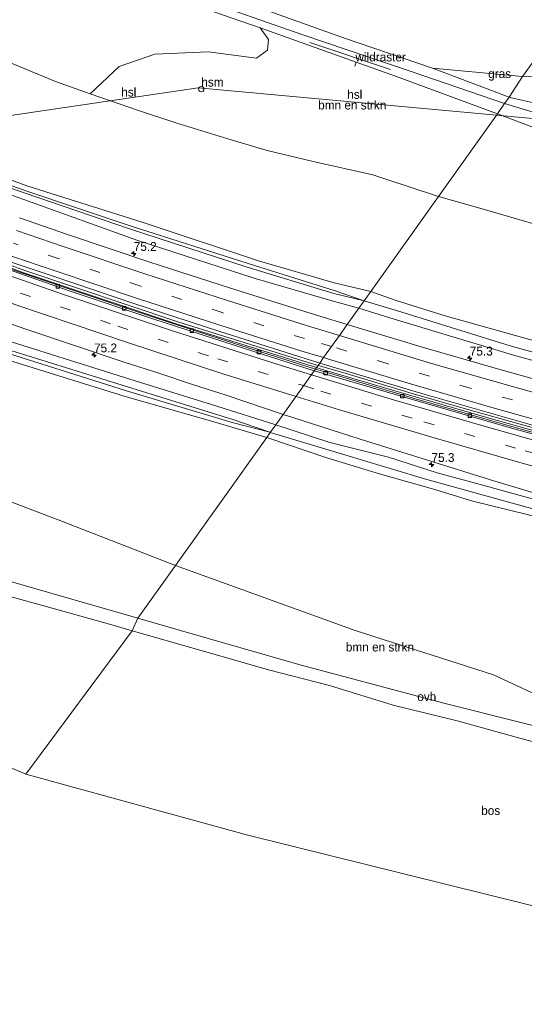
# Model space of a CAD drawing. Header units: millimetres. Extents: x 180000 to 190000, y 466229 to 468626.
# Tile 159 of 202: x 186753 to 186896, y 466631 to 466910. Entities that reach past the tile are written whole.
import ezdxf
from ezdxf.enums import TextEntityAlignment as Align

# ---------------------------------------------------------------- set-up
doc = ezdxf.new("R2010")
doc.units = ezdxf.units.MM
doc.linetypes.add('39strp', pattern=[12, 3, -9])
for name, color, linetype, lineweight in [('af-bs-rasterhekwerk', 8, 'hekwerk', 18), ('as-bs-kilometr', 13, 'Continuous', 18), ('bp-b5-bomenstruiken', 93, 'Continuous', 18), ('bp-b5-bos', 93, 'Continuous', 18), ('bp-b5-grasland', 93, 'Continuous', 18), ('bp-bs-bomenrij', 93, 'laanbep', 18), ('gr-bs-geleiderail', 213, 'geleiderail', 18), ('gw-bs-insteekwatergang', 93, 'Continuous', 18), ('gw-bs-kruinlijn', 93, 'Continuous', 18), ('kd-bs-opnamedtmgrens', 173, 'Continuous', 18), ('kl-bs-electriciteit hoogsp', 13, 'elechoog', 18), ('kl-bs-hoogspanningsmast', 8, 'Continuous', 18), ('mk-bs-39streep 0.15', 8, '39strp', 18), ('mk-bs-streep 0.15', 8, 'Continuous', 18), ('og-b5-water', 153, 'Continuous', 18), ('og-bs-hulpgeometrie', 53, 'Continuous', 18), ('vh-b5-verh_soort', 8, 'Continuous', 18), ('wh-bs-greppel', 133, 'greppel', 18), ('wh-bs-kolk', 8, 'Continuous', 18)]:
    doc.layers.add(name, color=color, linetype=linetype, lineweight=lineweight)
doc.styles.add('rtw_iso', font='iso-rtw.shx')
doc.linetypes.add('elechoog', pattern='A,28,-5,[23,RTW.shx,S=1.25,R=0,X=0,Y=0],-5,[23,RTW.shx,S=1.25,R=0,X=0,Y=0],-5,[23,RTW.shx,S=1.25,R=0,X=0,Y=0],-5', length=48)
doc.linetypes.add('geleiderail', pattern='A,2,-1,[175,RTW.shx,S=0.5,R=0,X=0,Y=0],-1', length=4)
doc.linetypes.add('greppel', pattern='A,25.5,-0.01,[14,RTW.shx,S=1,R=0,X=0,Y=0],1,[14,RTW.shx,S=1,R=0,X=0,Y=0],1,[14,RTW.shx,S=1,R=0,X=0,Y=0],1,[14,RTW.shx,S=1,R=0,X=0,Y=0],1,[14,RTW.shx,S=1,R=0,X=0,Y=0],0.5,-0.01', length=30.02)
doc.linetypes.add('hekwerk', pattern='A,7,-1.5,[1,RTW.shx,S=0.75,R=0,X=0,Y=0],-1.5', length=10)
doc.linetypes.add('laanbep', pattern='A,20,-1,[4,RTW.shx,S=0.75,R=0,X=0,Y=0],-1', length=22)

# ---------------------------------------------------------------- blocks, each defined once
blk = doc.blocks.new('kolk')
blk.add_lwpolyline([(-0.5, -0.5), (0.5, -0.5), (0.5, 0.5), (-0.5, 0.5)], close=True)
blk = doc.blocks.new('dtbattr-r')
at = {"style": 'rtw_iso'}
blk.add_attdef('TAG', text='', height=2.5, dxfattribs=at).set_placement((0, 0), align=Align.MIDDLE_CENTER)
blk = doc.blocks.new('d33az_ACAD_1_FMEBLOCK105')
at = {"layer": 'bp-b5-grasland'}
for points in [[(48.09, -13.23, 60.48), (77.44, -19.49, 60.45), (87.23, -21.54, 60.44), (126.5, -29.15, 60.41), (136.3, -31.1, 60.46), (138.35, -31.45, 60.46), (135.4, -32.96, 60.48), (127.12, -31.64, 60.48), (126.29, -36, 60.47), (135.56, -37.81, 60.48), (139.85, -35.19, 60.51), (143.02, -33.25, 60.53), (143.24, -32.29, 60.45), (159.31, -35.04, 60.43), (158.72, -38.68, 59.59), (158.39, -40.72, 60.46), (156.47, -40.45, 60.49), (156.43, -42, 60.41), (156.41, -42.97, 60.36), (151.77, -42, 60.61), (136.43, -38.69, 60.66), (124.32, -36.15, 60.74), (122.73, -34.7, 60.76), (122.42, -32.89, 60.65), (122.94, -32.08, 60.48), (121.01, -31.68, 60.53), (120.37, -31.57, 60.57), (119.1, -31.29, 60.51), (117.52, -30.96, 60.51), (116.27, -30.72, 60.54), (114.04, -30.24, 60.51), (110.23, -29.47, 60.45), (107.74, -28.96, 60.44), (104.74, -28.34, 60.4), (101.88, -27.77, 60.41), (98.61, -27.1, 60.47), (93.1, -25.97, 60.52), (89.42, -25.22, 60.49), (86.39, -24.6, 60.49), (83.71, -24.05, 60.49), (81.29, -23.55, 60.44), (79.13, -23.12, 60.44), (76.62, -22.59, 60.44), (73.93, -22.05, 60.44), (71.34, -21.52, 60.44), (68.52, -20.94, 60.5), (65.66, -20.36, 60.51), (61.88, -19.59, 60.5), (59.53, -19.1, 60.44), (55.84, -18.35, 60.42), (52.46, -17.66, 60.43), (50.79, -17.31, 60.43), (47.6, -16.66, 60.44), (42.27, -15.57, 60.45), (41.64, -16.36, 60.44), (40.57, -17.62, 60.68), (36.33, -19.47, 60.74), (28.57, -18.56, 60.32), (17.62, -15.59, 60.26), (10.83, -13.75, 60.11), (2.8, -11.15, 60.13), (-9.99, -6.2, 60.31), (28.48, -18.35, 60.45), (28.87, -17.03, 60.45), (28.77, -14.73, 60.44), (-30.92, 3.95, 60.15), (-36.26, 5.36, 60.23), (-54.74, 10.26, 60.34), (-101.62, 23.19, 60.28), (-113.52, 26.43, 60.29), (-127.38, 30.88, 60.31), (-143.95, 35.03, 60.3), (-159.31, 39.97, 59.8), (-157.18, 42.97, 60.42), (-154.41, 42.04, 60.42), (-135.37, 35.91, 60.44), (-97.19, 24.01, 60.45), (-78.02, 18.29, 60.44), (-58.8, 12.74, 60.45), (-39.47, 7.57, 60.48), (-29.75, 5.22, 60.5), (-10.35, 0.34, 60.47), (9.1, -4.3, 60.47), (18.81, -6.7, 60.45), (28.59, -8.78, 60.49)], [(124.78, -36.07, 60.5), (126.1, -36.32, 60.5), (126.69, -33.2, 60.48), (125.36, -32.96, 60.5)]]:
    blk.add_polyline3d(points, close=True, dxfattribs=at)
blk = doc.blocks.new('dtb')
blk.add_circle((0, 0), 0.75)
blk = doc.blocks.new('dtbattr')
at = {"style": 'rtw_iso'}
blk.add_attdef('TAG', (0.59, 0.87), '', height=2.5, dxfattribs=at)
blk = doc.blocks.new('dtbattr-l')
at = {"style": 'rtw_iso'}
blk.add_attdef('TAG', (0, 0), '', height=2.5, dxfattribs=at)
blk = doc.blocks.new('hecto')
for p, q in [((0, 0.625), (-0.625, 0)), ((0, -0.625), (0, 0.625)), ((-0.625, 0), (0.625, 0)), ((0.625, 0), (0, -0.625))]:
    blk.add_line(p, q)

msp = doc.modelspace()

# ---------------------------------------------------------------- linework, layer by layer
at = {"layer": 'af-bs-rasterhekwerk'}
for points in [[(186529.54, 467013.09, 71.56), (186554.87, 467001.3, 71.33), (186587.41, 466990.12, 71.92), (186596.4, 466987.07, 71.86), (186598.83, 466986.2, 71.94), (186674.33, 466961.15, 73.93), (186693.08, 466954.7, 74.39), (186714.43, 466947.11, 75.02), (186770.23, 466926.19, 75.5), (186800.3, 466914.92, 75.76), (186821.64, 466907.57, 75.82), (186848.8, 466897.89, 75.66), (186859.94, 466893.92, 75.59), (186888.84, 466883.24, 74.73)], [(186848.41, 466896.75, 75.56), (186848.8, 466897.89, 75.66)], [(186954.28, 466858.53, 72.08), (186917.31, 466872.47, 73.57), (186888.84, 466883.24, 74.73)], [(186786.95, 466740.31, 75.6), (186761.98, 466747.54, 75.84), (186741.84, 466753.3, 76.15), (186733.74, 466755.63, 76.16), (186730.81, 466756.73, 76.16)], [(186938.39, 466700.09, 75.09), (186918.4, 466705.05, 75.25), (186873.33, 466716.32, 75.18), (186832.57, 466727.24, 75.12), (186799.05, 466736.82, 75.27), (186786.95, 466740.31, 75.6)]]:
    msp.add_polyline3d(points, dxfattribs=at)
at = {"layer": 'bp-b5-bomenstruiken'}
for points in [[(186821.64, 466907.57, 75.82), (186848.8, 466897.89, 75.66), (186859.94, 466893.92, 75.59), (186888.84, 466883.24, 74.73), (186872.15, 466859.84, 75.05), (186871.31, 466860.07, 75.1), (186857.77, 466864.56, 75.77), (186853.53, 466865.93, 76.06), (186836.64, 466869.68, 76.1), (186823.57, 466872.8, 76.25), (186812.45, 466876.17, 76.35), (186797.74, 466880.68, 75.99), (186787.39, 466884.06, 75.74), (186773.47, 466888.9, 75.56), (186781.67, 466896.65, 75.59), (186791.72, 466900.12, 75.64), (186806.83, 466900.75, 75.61), (186820.59, 466899.02, 75.73), (186823.65, 466901.29, 75.72), (186823.96, 466904.32, 75.6)], [(186963.57, 466835.71, 71.51), (186962.81, 466832.73, 71.94), (186951, 466835.71, 71.92), (186935.36, 466841.23, 72.2), (186918.22, 466847.24, 73.19), (186900.12, 466851.76, 73.81), (186884.57, 466856.32, 74.34), (186872.15, 466859.84, 75.05), (186888.84, 466883.24, 74.73), (186917.31, 466872.47, 73.57), (186954.28, 466858.53, 72.08), (186968.73, 466853.19, 72.75), (186969.11, 466851.15, 72.73), (186967.52, 466848.36, 71.55), (186965.16, 466836.77, 71.52)], [(187008.18, 466800.02, 62.91), (187005.62, 466791.06, 59.88), (186986.29, 466795.67, 59.86), (186967.51, 466800.56, 59.91), (186930.81, 466810.35, 59.85), (186895.95, 466819.89, 59.93), (186874.08, 466826.02, 59.92), (186859.89, 466830.46, 59.91), (186852.97, 466832.93, 59.94), (186872.15, 466859.84, 75.05), (186884.57, 466856.32, 74.34), (186900.12, 466851.76, 73.81), (186918.22, 466847.24, 73.19), (186935.36, 466841.23, 72.2), (186951, 466835.71, 71.92), (186962.81, 466832.73, 71.94), (186963.61, 466832.25, 71.71), (186968.45, 466830.17, 71.6), (186989.62, 466824.61, 71.12), (186990.52, 466823.49, 71), (187003.91, 466820.11, 70.72), (187009.23, 466816.73, 69.83), (187010.37, 466813.39, 68.49), (187010.09, 466807.02, 65.89)], [(186909.98, 466710.29, 75.39), (186918.4, 466705.05, 75.25), (186873.33, 466716.32, 75.18), (186832.57, 466727.24, 75.12), (186799.05, 466736.82, 75.27), (186786.95, 466740.31, 75.6), (186797.63, 466755.28, 75.66), (186848.57, 466736.85, 75.1), (186887.73, 466724.31, 75.23), (186909.46, 466714.21, 75.49)]]:
    msp.add_polyline3d(points, close=True, dxfattribs=at)
for points in [[(186749.25, 466898.34, 75.91), (186762.47, 466892.84, 75.82), (186763.61, 466892.37, 75.82), (186773.47, 466888.9, 75.56), (186787.39, 466884.06, 75.74), (186797.74, 466880.68, 75.99), (186812.45, 466876.17, 76.35), (186823.57, 466872.8, 76.25), (186836.64, 466869.68, 76.1), (186853.53, 466865.93, 76.06), (186857.77, 466864.56, 75.77), (186871.31, 466860.07, 75.1), (186872.15, 466859.84, 75.05), (186852.97, 466832.93, 59.94), (186842.62, 466835.33, 59.92), (186821.15, 466841.56, 59.91), (186788.17, 466852.54, 59.85), (186755.49, 466862.84, 59.77), (186726.96, 466873.26, 59.81)], [(186583.29, 466878.99, 60.18), (186605.05, 466869.83, 60.22), (186627.06, 466860.87, 60.2), (186655.22, 466848.85, 60.21), (186667.98, 466843.54, 60.29), (186698.14, 466831.66, 60.3), (186731.66, 466819.65, 60.27), (186744.42, 466815.25, 60.24), (186783.1, 466803.2, 60.1), (186808.52, 466796, 60.12), (186823.5, 466791.57, 60.24), (186797.63, 466755.28, 75.66), (186795.89, 466755.91, 75.68), (186765.62, 466767.78, 76.04), (186740.5, 466777.29, 76.13), (186736.05, 466779.27, 76.13), (186697.47, 466796.46, 76.17), (186656.89, 466815.37, 75.69), (186621.21, 466831.76, 75.48), (186608.83, 466837.88, 75.24), (186599.86, 466841.61, 74.99), (186573.44, 466855.68, 73.91)], [(186573.44, 466855.68, 73.91), (186599.86, 466841.61, 74.99), (186608.83, 466837.88, 75.24), (186621.21, 466831.76, 75.48), (186656.89, 466815.37, 75.69), (186697.47, 466796.46, 76.17), (186736.05, 466779.27, 76.13), (186740.5, 466777.29, 76.13), (186765.62, 466767.78, 76.04), (186795.89, 466755.91, 75.68), (186797.63, 466755.28, 75.66), (186786.95, 466740.31, 75.6), (186761.98, 466747.54, 75.84), (186741.84, 466753.3, 76.15), (186733.74, 466755.63, 76.16), (186730.81, 466756.73, 76.16), (186722.56, 466760.49, 76.12), (186681.66, 466779.2, 75.84), (186651.01, 466793.15, 75.49), (186603.59, 466814.65, 74.75), (186588.05, 466821.82, 74.51), (186541.73, 466841.11, 73.51)], [(186909.46, 466714.21, 75.49), (186887.73, 466724.31, 75.23), (186848.57, 466736.85, 75.1), (186797.63, 466755.28, 75.66), (186823.5, 466791.57, 60.24), (186840.48, 466785.73, 60.3), (186855.67, 466781.11, 60.31), (186870.45, 466776.96, 60.29), (186881.92, 466773.53, 60.28), (186897.29, 466769.67, 60.3)]]:
    msp.add_polyline3d(points, dxfattribs=at)
at = {"layer": 'bp-b5-bos'}
for points in [[(186911.19, 466914.75, 73.11), (186896, 466893.77, 74.4), (186870.48, 466896.11, 74.91), (186845.53, 466904.64, 75.24), (186821.75, 466913.19, 75.03), (186807.36, 466918.62, 75.19), (186806.79, 466918.95, 75.19), (186806.92, 466919.21, 75.2), (186808.59, 466920.48, 75.17), (186808.97, 466920.87, 75.15), (186809.18, 466921.51, 75.14), (186809.02, 466926.63, 75.04), (186807.94, 466946.91, 74.76), (186806.92, 466965.64, 74.6), (186909.84, 466927.36, 72.68)], [(186912.46, 466900.05, 73.53), (186913.05, 466893.36, 73.67), (186896, 466893.77, 74.4), (186911.19, 466914.75, 73.11), (186912.47, 466903.4, 73.42)], [(186785.3, 466736.73, 75.41), (186755.23, 466696.19, 76.29), (186593.47, 466764.7, 75), (186595.77, 466781.03, 74.74), (186597.34, 466797.96, 74.8), (186598.35, 466807.45, 74.85), (186598.96, 466808.42, 74.92), (186600.64, 466809.38, 75.04), (186603.31, 466809.72, 75.08), (186614.33, 466805.05, 75.43), (186643.59, 466791.65, 75.51), (186675.5, 466777.32, 75.65), (186698.59, 466766.93, 76.03), (186720.48, 466756.44, 76.06), (186729.82, 466752.5, 76.15), (186733.47, 466751.28, 76.17), (186744.85, 466748.06, 76.12), (186759.27, 466744.14, 75.83), (186778.93, 466738.64, 75.42)], [(187018.65, 466631.85, 75.47), (187021.9, 466630.96, 75.37), (186998.02, 466634.27, 76), (186818.12, 466678.85, 76.29), (186755.23, 466696.19, 76.29), (186785.3, 466736.73, 75.41), (186810.16, 466729.67, 75.19), (186824, 466725.74, 75.19), (186841.24, 466721.29, 75.06), (186859.35, 466715.74, 75.08), (186877.47, 466711.22, 75.16), (186896.93, 466705.85, 75.23), (186915.87, 466701.14, 75.34), (186933.83, 466696.89, 75.39), (186955.36, 466691.93, 75.62), (186963.1, 466689.1, 75.75), (186970.44, 466681.98, 75.67), (186972.19, 466680.86, 75.6), (186972.18, 466678.76, 75.87), (186975.89, 466674.41, 76.05), (186986.26, 466667.35, 76.06), (186995.76, 466654.59, 75.99), (187005.17, 466640.74, 75.89)]]:
    msp.add_polyline3d(points, close=True, dxfattribs=at)
msp.add_polyline3d([(186714.43, 466947.11, 75.02), (186770.23, 466926.19, 75.5), (186800.3, 466914.92, 75.76), (186821.64, 466907.57, 75.82), (186823.96, 466904.32, 75.6), (186823.65, 466901.29, 75.72), (186820.59, 466899.02, 75.73), (186806.83, 466900.75, 75.61), (186791.72, 466900.12, 75.64), (186781.67, 466896.65, 75.59), (186773.47, 466888.9, 75.56), (186763.61, 466892.37, 75.82), (186762.47, 466892.84, 75.82), (186749.25, 466898.34, 75.91)], dxfattribs=at)
at = {"layer": 'bp-b5-grasland'}
for points in [[(186740.71, 466937.98, 75.46), (186763.68, 466930, 75.21), (186770.59, 466927.74, 75.08), (186803.36, 466916.23, 75.05), (186833.66, 466905.57, 75.21), (186864.72, 466895.14, 75), (186890.9, 466886.14, 74.29), (186888.84, 466883.24, 74.73), (186859.94, 466893.92, 75.59), (186848.8, 466897.89, 75.66), (186821.64, 466907.57, 75.82), (186800.3, 466914.92, 75.76), (186770.23, 466926.19, 75.5), (186714.43, 466947.11, 75.02)], [(186562.52, 466940.01, 59.68), (186592.64, 466927.05, 59.73), (186628.75, 466911.92, 59.82), (186659.93, 466898.72, 59.82), (186695.56, 466884.88, 59.81), (186726.96, 466873.26, 59.81), (186755.49, 466862.84, 59.77), (186788.17, 466852.54, 59.85), (186821.15, 466841.56, 59.91), (186842.62, 466835.33, 59.92), (186852.97, 466832.93, 59.94), (186851.05, 466830.23, 59.38), (186842.9, 466833.09, 59.36), (186818.22, 466840.82, 59.33), (186785.06, 466851.44, 59.33), (186755.16, 466861.42, 59.46), (186731.99, 466869.7, 59.32), (186702.34, 466880.69, 59.29), (186675.27, 466891.09, 59.29), (186643.26, 466903.88, 59.23), (186609.09, 466918.15, 59.06), (186579.48, 466930.77, 59.03)], [(186580.62, 466929.03, 59.09), (186610.64, 466916.64, 59.08), (186641.38, 466903.61, 59.16), (186675.6, 466889.96, 59.17), (186702.82, 466879.79, 59.21), (186731.44, 466869, 59.16), (186755, 466860.73, 59.33), (186784.58, 466850.65, 59.33), (186817.67, 466839.89, 59.33), (186842.47, 466832.31, 59.36), (186851.05, 466830.23, 59.38), (186849.56, 466828.15, 59.91), (186841.68, 466830.3, 59.92), (186820.23, 466836.59, 59.91), (186786.63, 466847.44, 59.85), (186754.59, 466858.96, 59.77), (186725.63, 466869.11, 59.82), (186694.17, 466880.64, 59.81), (186658.19, 466894.49, 59.84), (186626.7, 466907.37, 59.83), (186590.44, 466922.93, 59.74), (186560.37, 466936.35, 59.68)], [(186584.94, 466882.9, 60.18), (186606.32, 466873.65, 60.22), (186628.45, 466864.49, 60.2), (186656.51, 466853.22, 60.21), (186679.62, 466844.6, 60.25), (186716.02, 466830.57, 60.17), (186745.61, 466820.34, 60.17), (186784.67, 466808.06, 60.1), (186809.37, 466800.42, 60.12), (186826.01, 466795.09, 59.8), (186824.49, 466792.97, 59.8), (186824.36, 466793.02, 59.8), (186813.86, 466796.66, 59.82), (186784, 466805.92, 59.56), (186745.06, 466818, 59.66), (186716.59, 466828.25, 59.73), (186680.5, 466841.51, 59.75), (186643.27, 466856.69, 59.92), (186609.08, 466870.68, 59.88), (186585.52, 466880.73, 59.88)], [(186585.15, 466879.87, 59.89), (186608.73, 466869.84, 59.92), (186642.94, 466855.89, 59.94), (186680.16, 466840.67, 59.77), (186716.23, 466827.53, 59.73), (186744.83, 466816.99, 59.66), (186783.75, 466804.77, 59.56), (186813.68, 466795.82, 59.82), (186824.36, 466793.02, 59.8), (186824.49, 466792.97, 59.8), (186823.5, 466791.57, 60.24), (186808.52, 466796, 60.12), (186783.1, 466803.2, 60.1), (186744.42, 466815.25, 60.24), (186731.66, 466819.65, 60.27), (186698.14, 466831.66, 60.3), (186667.98, 466843.54, 60.29), (186655.22, 466848.85, 60.21), (186627.06, 466860.87, 60.2), (186605.05, 466869.83, 60.22), (186583.29, 466878.99, 60.18)], [(186725.63, 466869.11, 59.82), (186754.59, 466858.96, 59.77), (186786.63, 466847.44, 59.85), (186820.23, 466836.59, 59.91), (186841.68, 466830.3, 59.92), (186849.56, 466828.15, 59.91), (186846.26, 466823.51, 60.01), (186836.04, 466826.61, 60.13), (186812.89, 466833.89, 60.15), (186790.37, 466841.22, 60.17), (186766.99, 466849, 60.22), (186753.38, 466853.76, 60.22)], [(186750.5, 466841.38, 60.2), (186762.69, 466837.33, 60.18), (186785.84, 466829.46, 60.19), (186809.89, 466821.66, 60.17), (186838.49, 466812.61, 60.22), (186837.26, 466810.88, 60.14), (186814.35, 466818.19, 60.18), (186791.71, 466825.52, 60.22), (186767.93, 466833.44, 60.17), (186750.07, 466839.54, 60.19)], [(186736.08, 466828.97, 60.46), (186754.95, 466822.32, 60.43), (186783.39, 466812.77, 60.43), (186792.91, 466809.71, 60.42), (186802.4, 466806.54, 60.41), (186811.94, 466803.54, 60.44), (186828.14, 466798.09, 60.42), (186826.01, 466795.09, 59.8), (186809.37, 466800.42, 60.12), (186784.67, 466808.06, 60.1), (186745.61, 466820.34, 60.17)], [(186920.69, 466802.12, 59.95), (186888.87, 466810.96, 59.93), (186867.23, 466817.21, 59.99), (186846.26, 466823.51, 60.01), (186849.56, 466828.15, 59.91), (186858.4, 466825.45, 59.91), (186894.05, 466814.68, 59.93), (186929.14, 466805.1, 59.85)], [(186917.82, 466787.72, 60.11), (186891.53, 466795.04, 60.15), (186865.63, 466802.44, 60.15), (186840.61, 466809.9, 60.15), (186837.26, 466810.88, 60.14), (186838.49, 466812.61, 60.22), (186868.42, 466803.68, 60.23), (186898.84, 466795.04, 60.23)]]:
    msp.add_polyline3d(points, dxfattribs=at)
for points in [[(186896, 466893.77, 74.4), (186892.19, 466887.95, 74.27), (186870.48, 466896.11, 74.91)], [(186906.19, 466885.96, 74.03), (186900.86, 466885.94, 74.04), (186893.2, 466887.63, 74.27), (186892.19, 466887.95, 74.27), (186896, 466893.77, 74.4), (186913.05, 466893.36, 73.67), (186912.59, 466890.8, 73.7), (186911.18, 466888.35, 73.73), (186910.15, 466887.35, 73.75)], [(186962.7, 466862.94, 71.77), (186968.73, 466853.19, 72.75), (186954.28, 466858.53, 72.08), (186917.31, 466872.47, 73.57), (186888.84, 466883.24, 74.73), (186890.9, 466886.14, 74.29), (186898.94, 466883.68, 74.01), (186911.13, 466879.33, 73.62), (186917.81, 466876.79, 73.38), (186922.49, 466875.05, 73.2), (186943.54, 466867.56, 72.43), (186951.65, 466865.22, 72.15), (186958.15, 466863.69, 71.96)], [(187005.62, 466791.06, 59.88), (186997.11, 466790.16, 59.82), (186993.06, 466791.2, 59.3), (186967.24, 466797.35, 59.4), (186929.85, 466807.1, 59.28), (186892.45, 466817.49, 59.33), (186860.55, 466827.37, 59.35), (186851.05, 466830.23, 59.38), (186852.97, 466832.93, 59.94), (186859.89, 466830.46, 59.91), (186874.08, 466826.02, 59.92), (186895.95, 466819.89, 59.93), (186930.81, 466810.35, 59.85), (186967.51, 466800.56, 59.91), (186986.29, 466795.67, 59.86)], [(186997.11, 466790.16, 59.82), (186989.8, 466789.39, 59.77), (186965.92, 466795.35, 59.89), (186929.14, 466805.1, 59.85), (186894.05, 466814.68, 59.93), (186858.4, 466825.45, 59.91), (186849.56, 466828.15, 59.91), (186851.05, 466830.23, 59.38), (186860.55, 466827.37, 59.35), (186892.45, 466817.49, 59.33), (186929.85, 466807.1, 59.28), (186967.24, 466797.35, 59.4), (186993.06, 466791.2, 59.3)], [(187014.09, 466740.39, 60.44), (187014.19, 466738.09, 60.45), (187013.44, 466738.31, 60.26), (186976.03, 466750.57, 59.9), (186940.21, 466760.42, 59.91), (186906.1, 466769.35, 59.63), (186868.82, 466779.64, 59.74), (186827.98, 466791.87, 59.83), (186824.49, 466792.97, 59.8), (186826.01, 466795.09, 59.8), (186841.36, 466790.16, 60.3), (186857.94, 466786, 60.31), (186871.79, 466781.56, 60.29), (186883.7, 466778.31, 60.28), (186930.58, 466765.38, 60.34), (186949.05, 466760.49, 60.23), (186954.4, 466759.08, 60.15)], [(187014.19, 466738.09, 60.45), (187013.79, 466736.77, 60.45), (186975.33, 466748.92, 60.31), (186966.33, 466750.9, 60.3), (186948.21, 466755.94, 60.23), (186929.58, 466760.86, 60.34), (186897.29, 466769.67, 60.3), (186881.92, 466773.53, 60.28), (186870.45, 466776.96, 60.29), (186855.67, 466781.11, 60.31), (186840.48, 466785.73, 60.3), (186823.5, 466791.57, 60.24), (186824.49, 466792.97, 59.8), (186827.98, 466791.87, 59.83), (186868.82, 466779.64, 59.74), (186906.1, 466769.35, 59.63), (186940.21, 466760.42, 59.91), (186976.03, 466750.57, 59.9), (187013.44, 466738.31, 60.26)]]:
    msp.add_polyline3d(points, close=True, dxfattribs=at)
at = {"layer": 'bp-bs-bomenrij'}
msp.add_polyline3d([(186858.56, 466895.75, 75.52), (186835.73, 466903.46, 75.57)], dxfattribs=at)
at = {"layer": 'gr-bs-geleiderail'}
for points in [[(186838, 466811.92, 60.89), (186798.29, 466824.33, 60.97), (186754.9, 466838.86, 61), (186750.3, 466840.5, 60.99)], [(186837.57, 466811.32, 60.9), (186798.07, 466823.68, 60.98), (186754.68, 466838.21, 61.01), (186750.14, 466839.83, 61)], [(186837.58, 466811.34, 60.8), (186838.66, 466810.99, 60.85), (186862.95, 466803.83, 60.81), (186885.88, 466797.17, 60.82), (186907.05, 466791.23, 60.92), (186934.89, 466783.75, 60.88), (186956.43, 466778.14, 61.05), (186980.7, 466772.1, 60.83), (187003.58, 466766.68, 60.82), (187013.68, 466764.37, 60.9)], [(187013.83, 466765.03, 60.81), (187002.28, 466767.68, 60.78), (186982.81, 466772.37, 60.88), (186964.59, 466776.84, 61.1), (186950.4, 466780.43, 61.04), (186940.13, 466783.07, 60.92), (186924.68, 466787.2, 60.86), (186905.6, 466792.47, 60.91), (186892.57, 466796.05, 60.87), (186879.79, 466799.66, 60.8), (186864.71, 466804.03, 60.86), (186845.03, 466809.93, 60.85), (186838.04, 466811.97, 60.87)]]:
    msp.add_polyline3d(points, dxfattribs=at)
at = {"layer": 'gw-bs-insteekwatergang'}
for points in [[(186497.37, 466971.14, 59.82), (186529.44, 466955.22, 59.67), (186539.49, 466950.59, 59.67), (186562.52, 466940.01, 59.68), (186592.64, 466927.05, 59.73), (186628.75, 466911.92, 59.82), (186659.93, 466898.72, 59.82), (186695.56, 466884.88, 59.81), (186726.96, 466873.26, 59.81), (186755.49, 466862.84, 59.77)], [(186494.38, 466967.24, 59.79), (186527.36, 466951.45, 59.75), (186560.37, 466936.35, 59.68), (186590.44, 466922.93, 59.74), (186626.7, 466907.37, 59.83), (186658.19, 466894.49, 59.84), (186694.17, 466880.64, 59.81), (186725.63, 466869.11, 59.82), (186754.59, 466858.96, 59.77)], [(186852.97, 466832.93, 59.94), (186842.62, 466835.33, 59.92), (186821.15, 466841.56, 59.91), (186788.17, 466852.54, 59.85), (186755.49, 466862.84, 59.77)], [(186849.56, 466828.15, 59.91), (186841.68, 466830.3, 59.92), (186820.23, 466836.59, 59.91), (186786.63, 466847.44, 59.85), (186754.59, 466858.96, 59.77)], [(186967.51, 466800.56, 59.91), (186930.81, 466810.35, 59.85), (186895.95, 466819.89, 59.93), (186874.08, 466826.02, 59.92), (186859.89, 466830.46, 59.91), (186852.97, 466832.93, 59.94)], [(186965.92, 466795.35, 59.89), (186929.14, 466805.1, 59.85), (186894.05, 466814.68, 59.93), (186858.4, 466825.45, 59.91), (186849.56, 466828.15, 59.91)], [(186826.01, 466795.09, 59.8), (186809.37, 466800.42, 60.12), (186784.67, 466808.06, 60.1), (186745.61, 466820.34, 60.17)], [(186823.5, 466791.57, 60.24), (186808.52, 466796, 60.12), (186783.1, 466803.2, 60.1), (186744.42, 466815.25, 60.24)], [(186954.4, 466759.08, 60.15), (186949.05, 466760.49, 60.23), (186930.58, 466765.38, 60.34), (186883.7, 466778.31, 60.28), (186871.79, 466781.56, 60.29), (186857.94, 466786, 60.31), (186841.36, 466790.16, 60.3), (186826.01, 466795.09, 59.8)], [(186823.5, 466791.57, 60.24), (186840.48, 466785.73, 60.3), (186855.67, 466781.11, 60.31), (186870.45, 466776.96, 60.29), (186881.92, 466773.53, 60.28), (186897.29, 466769.67, 60.3), (186929.58, 466760.86, 60.34), (186948.21, 466755.94, 60.23), (186966.33, 466750.9, 60.3), (186975.33, 466748.92, 60.31)]]:
    msp.add_polyline3d(points, dxfattribs=at)
at = {"layer": 'gw-bs-kruinlijn'}
for points in [[(186762.47, 466892.84, 75.82), (186749.25, 466898.34, 75.91), (186739.09, 466902.77, 75.98), (186726.34, 466908.33, 76.01), (186711.48, 466914.69, 75.79), (186698.38, 466921, 75.66), (186685.68, 466926.44, 75.32), (186659.18, 466937.4, 74.6)], [(186872.15, 466859.84, 75.05), (186871.31, 466860.07, 75.1), (186857.77, 466864.56, 75.77), (186853.53, 466865.93, 76.06), (186836.64, 466869.68, 76.1), (186823.57, 466872.8, 76.25), (186812.45, 466876.17, 76.35), (186797.74, 466880.68, 75.99), (186787.39, 466884.06, 75.74), (186773.47, 466888.9, 75.56), (186763.61, 466892.37, 75.82), (186762.47, 466892.84, 75.82)], [(186872.15, 466859.84, 75.05), (186884.57, 466856.32, 74.34), (186900.12, 466851.76, 73.81), (186918.22, 466847.24, 73.19), (186935.36, 466841.23, 72.2), (186951, 466835.71, 71.92), (186962.81, 466832.73, 71.94)], [(186797.63, 466755.28, 75.66), (186795.89, 466755.91, 75.68), (186765.62, 466767.78, 76.04), (186740.5, 466777.29, 76.13), (186736.05, 466779.27, 76.13)], [(186909.46, 466714.21, 75.49), (186887.73, 466724.31, 75.23), (186848.57, 466736.85, 75.1), (186797.63, 466755.28, 75.66)]]:
    msp.add_polyline3d(points, dxfattribs=at)
at = {"layer": 'kd-bs-opnamedtmgrens'}
for points in [[(186755.23, 466696.19, 76.29), (186593.47, 466764.7, 75), (186590.97, 466765.75, 75.05), (186493.15, 466809.35, 74.11), (186371.35, 466806.77, 74.81)], [(186755.23, 466696.19, 76.29), (186818.12, 466678.85, 76.29)], [(186818.12, 466678.85, 76.29), (186998.02, 466634.27, 76)]]:
    msp.add_polyline3d(points, dxfattribs=at)
at = {"layer": 'kl-bs-electriciteit hoogsp'}
for points in [[(186760.45, 466884.14, 101.15), (186804.03, 466890.6, 101.51)], [(186888.55, 466882.84, 94.13), (186804.03, 466890.6, 101.51)], [(186388.62, 466829.29, 100.12), (186553.02, 466853.42, 99.42), (186760.45, 466884.14, 101.15)], [(187037.62, 466869.14, 81.12), (186888.55, 466882.84, 94.13)]]:
    msp.add_polyline3d(points, dxfattribs=at)
at = {"layer": 'mk-bs-39streep 0.15'}
for points in [[(186478.4, 466946.39, 60.27), (186486.49, 466942.44, 60.27), (186514.81, 466929.04, 60.28), (186540.82, 466917.12, 60.28), (186571, 466903.72, 60.27), (186603.56, 466889.79, 60.28), (186636.31, 466876.33, 60.29), (186665.86, 466864.65, 60.29), (186695.21, 466853.47, 60.26), (186724.99, 466842.56, 60.29), (186753.66, 466832.45, 60.27), (186781.26, 466823.08, 60.26), (186809.58, 466813.84, 60.24), (186833.94, 466806.22, 60.24)], [(186841.85, 466817.32, 60.2), (186834.14, 466819.55, 60.19), (186810.82, 466826.92, 60.18), (186787.53, 466834.49, 60.2), (186764.34, 466842.24, 60.21), (186751.71, 466846.56, 60.23)], [(187062.69, 466760.36, 60.11), (187047.09, 466763.59, 60.11), (187023.27, 466768.89, 60.12), (186999.41, 466774.43, 60.17), (186975.63, 466780.21, 60.17), (186951.91, 466786.19, 60.18), (186928.25, 466792.47, 60.15), (186904.66, 466798.94, 60.17), (186881.1, 466805.54, 60.16), (186857.6, 466812.48, 60.19), (186841.85, 466817.32, 60.2)], [(186833.94, 466806.22, 60.24), (186838.79, 466804.7, 60.23), (186868.04, 466795.96, 60.25), (186896.69, 466787.75, 60.23), (186926.93, 466779.49, 60.22), (186955.99, 466771.91, 60.23), (186986.79, 466764.3, 60.23), (187013.63, 466758.02, 60.24), (187046.41, 466750.74, 60.25), (187080.26, 466743.68, 60.22), (187105.69, 466738.75, 60.2), (187139.32, 466732.64, 60.18), (187146.48, 466731.43, 60.17)]]:
    msp.add_polyline3d(points, dxfattribs=at)
at = {"layer": 'mk-bs-streep 0.15'}
for points in [[(186480.61, 466949.27, 60.19), (186507.13, 466936.61, 60.19), (186535.93, 466923.27, 60.2), (186564.83, 466910.33, 60.19), (186591.53, 466898.78, 60.2), (186618.97, 466887.27, 60.19), (186646.15, 466876.26, 60.22), (186677.38, 466864.04, 60.2), (186707.81, 466852.6, 60.19), (186738.5, 466841.55, 60.2), (186765.89, 466832.03, 60.2), (186796.75, 466821.75, 60.16), (186827.84, 466811.84, 60.16), (186836.14, 466809.31, 60.16)], [(186476.16, 466943.47, 60.36), (186492, 466935.8, 60.37), (186522.66, 466921.43, 60.38), (186551.39, 466908.43, 60.36), (186582.08, 466895.03, 60.36), (186609.95, 466883.25, 60.37), (186637.08, 466872.18, 60.38), (186665.72, 466860.88, 60.38), (186696.12, 466849.32, 60.36), (186726.13, 466838.36, 60.38), (186752.68, 466829, 60.37), (186783.98, 466818.42, 60.34), (186811.07, 466809.6, 60.34), (186831.77, 466803.18, 60.34)], [(186844.07, 466820.43, 60.13), (186835, 466823.15, 60.13), (186812.32, 466830.3, 60.17), (186788.9, 466837.89, 60.16), (186765.75, 466845.62, 60.18), (186752.55, 466850.17, 60.19)], [(186839.6, 466814.17, 60.27), (186833.45, 466816, 60.12), (186809.92, 466823.41, 60.18), (186786.81, 466830.91, 60.21), (186763.27, 466838.81, 60.16), (186750.89, 466843.04, 60.19)], [(187063.66, 466763.9, 60.02), (187059.82, 466764.68, 60.03), (187036.14, 466769.75, 60.03), (187012.24, 466775.18, 60.03), (186988.5, 466780.8, 60.04), (186964.65, 466786.71, 60.04), (186941.25, 466792.79, 60.08), (186917.51, 466799.18, 60.07), (186893.81, 466805.78, 60.05), (186870.19, 466812.52, 60.12), (186844.07, 466820.43, 60.13)], [(186839.6, 466814.17, 60.27), (186841.02, 466813.71, 60.24), (186864.2, 466806.71, 60.25), (186887.92, 466799.86, 60.2), (186911.9, 466793.09, 60.2), (186935.9, 466786.66, 60.22), (186959.47, 466780.51, 60.2), (186983.35, 466774.55, 60.19), (187007.12, 466768.87, 60.18), (187031.2, 466763.37, 60.17), (187055.29, 466758.13, 60.14), (187061.72, 466756.81, 60.13)], [(186836.14, 466809.31, 60.16), (186858.77, 466802.43, 60.17), (186884.44, 466794.94, 60.17), (186907.53, 466788.45, 60.15), (186935.45, 466780.93, 60.15), (186962.27, 466774.03, 60.17), (186987.69, 466767.79, 60.16), (187013.64, 466761.69, 60.16), (187044.62, 466754.82, 60.17), (187071.04, 466749.27, 60.16), (187102.52, 466743.03, 60.14), (187135.31, 466736.99, 60.11), (187147.06, 466734.98, 60.11)], [(186831.77, 466803.18, 60.34), (186844.09, 466799.36, 60.33), (186870.9, 466791.4, 60.35), (186895.18, 466784.46, 60.33), (186920.85, 466777.41, 60.32), (186954.29, 466768.66, 60.33), (186983.17, 466761.5, 60.32), (187008.25, 466755.59, 60.34), (187037.52, 466749.03, 60.34), (187074.5, 466741.2, 60.31), (187100, 466736.19, 60.28), (187132.1, 466730.29, 60.27), (187145.91, 466727.92, 60.26)]]:
    msp.add_polyline3d(points, dxfattribs=at)
at = {"layer": 'og-b5-water'}
for points in [[(186579.48, 466930.77, 59.03), (186609.09, 466918.15, 59.06), (186643.26, 466903.88, 59.23), (186675.27, 466891.09, 59.29), (186702.34, 466880.69, 59.29), (186731.99, 466869.7, 59.32), (186755.16, 466861.42, 59.46), (186785.06, 466851.44, 59.33), (186818.22, 466840.82, 59.33), (186842.9, 466833.09, 59.36), (186851.05, 466830.23, 59.38), (186842.47, 466832.31, 59.36), (186817.67, 466839.89, 59.33), (186784.58, 466850.65, 59.33), (186755, 466860.73, 59.33), (186731.44, 466869, 59.16), (186702.82, 466879.79, 59.21), (186675.6, 466889.96, 59.17), (186641.38, 466903.61, 59.16), (186610.64, 466916.64, 59.08), (186580.62, 466929.03, 59.09)], [(186585.52, 466880.73, 59.88), (186609.08, 466870.68, 59.88), (186643.27, 466856.69, 59.92), (186680.5, 466841.51, 59.75), (186716.59, 466828.25, 59.73), (186745.06, 466818, 59.66), (186784, 466805.92, 59.56), (186813.86, 466796.66, 59.82), (186824.36, 466793.02, 59.8), (186813.68, 466795.82, 59.82), (186783.75, 466804.77, 59.56), (186744.83, 466816.99, 59.66), (186716.23, 466827.53, 59.73), (186680.16, 466840.67, 59.77), (186642.94, 466855.89, 59.94), (186608.73, 466869.84, 59.92), (186585.15, 466879.87, 59.89)]]:
    msp.add_polyline3d(points, dxfattribs=at)
at = {"layer": 'og-bs-hulpgeometrie'}
msp.add_polyline3d([(186911.19, 466914.75, 73.11), (186896, 466893.77, 74.4), (186892.19, 466887.95, 74.27), (186890.9, 466886.14, 74.29), (186888.84, 466883.24, 74.73), (186872.15, 466859.84, 75.05), (186852.97, 466832.93, 59.94), (186851.05, 466830.23, 59.38), (186849.56, 466828.15, 59.91), (186846.26, 466823.51, 60.01), (186844.07, 466820.43, 60.13), (186841.85, 466817.32, 60.2), (186839.6, 466814.17, 60.27), (186838.49, 466812.61, 60.22), (186837.26, 466810.88, 60.14), (186836.96, 466810.46, 60.17), (186828.14, 466798.09, 60.42), (186826.01, 466795.09, 59.8), (186824.49, 466792.97, 59.8), (186823.5, 466791.57, 60.24), (186797.63, 466755.28, 75.66), (186786.95, 466740.31, 75.6), (186785.3, 466736.73, 75.41), (186755.23, 466696.19, 76.29)], dxfattribs=at)
at = {"layer": 'vh-b5-verh_soort'}
for points in [[(186821.75, 466913.19, 75.03), (186845.53, 466904.64, 75.24), (186870.48, 466896.11, 74.91), (186892.19, 466887.95, 74.27), (186890.9, 466886.14, 74.29), (186864.72, 466895.14, 75), (186833.66, 466905.57, 75.21), (186803.36, 466916.23, 75.05)], [(186898.94, 466883.68, 74.01), (186890.9, 466886.14, 74.29), (186892.19, 466887.95, 74.27), (186893.2, 466887.63, 74.27), (186900.86, 466885.94, 74.04)], [(186753.38, 466853.76, 60.22), (186766.99, 466849, 60.22), (186790.37, 466841.22, 60.17), (186812.89, 466833.89, 60.15), (186836.04, 466826.61, 60.13), (186846.26, 466823.51, 60.01), (186844.07, 466820.43, 60.13), (186841.85, 466817.32, 60.2), (186839.6, 466814.17, 60.27), (186838.49, 466812.61, 60.22), (186809.89, 466821.66, 60.17), (186785.84, 466829.46, 60.19), (186762.69, 466837.33, 60.18), (186750.5, 466841.38, 60.2)], [(186750, 466839.22, 60.23), (186767.77, 466832.98, 60.24), (186791.5, 466825.09, 60.3), (186814.22, 466817.71, 60.26), (186836.96, 466810.46, 60.17), (186828.14, 466798.09, 60.42), (186811.94, 466803.54, 60.44), (186802.4, 466806.54, 60.41), (186792.91, 466809.71, 60.42), (186783.39, 466812.77, 60.43), (186754.95, 466822.32, 60.43), (186736.08, 466828.97, 60.46)], [(186750.07, 466839.54, 60.19), (186767.93, 466833.44, 60.17), (186791.71, 466825.52, 60.22), (186814.35, 466818.19, 60.18), (186837.26, 466810.88, 60.14), (186836.96, 466810.46, 60.17), (186814.22, 466817.71, 60.26), (186791.5, 466825.09, 60.3), (186767.77, 466832.98, 60.24), (186750, 466839.22, 60.23)], [(186898.84, 466795.04, 60.23), (186868.42, 466803.68, 60.23), (186838.49, 466812.61, 60.22), (186839.6, 466814.17, 60.27), (186841.85, 466817.32, 60.2), (186844.07, 466820.43, 60.13), (186846.26, 466823.51, 60.01), (186867.23, 466817.21, 59.99), (186888.87, 466810.96, 59.93), (186920.69, 466802.12, 59.95)], [(186907.3, 466773.41, 60.44), (186888.13, 466779.13, 60.45), (186849.94, 466791.03, 60.44), (186830.9, 466797.16, 60.42), (186828.14, 466798.09, 60.42), (186836.96, 466810.46, 60.17), (186864.14, 466802.48, 60.15), (186892.86, 466794.19, 60.13), (186928.03, 466784.55, 60.15)], [(186741.84, 466753.3, 76.15), (186761.98, 466747.54, 75.84), (186786.95, 466740.31, 75.6), (186785.3, 466736.73, 75.41), (186778.93, 466738.64, 75.42), (186759.27, 466744.14, 75.83), (186744.85, 466748.06, 76.12)]]:
    msp.add_polyline3d(points, dxfattribs=at)
for points in [[(187031.96, 466759.59, 60.1), (187031.89, 466759.21, 60.09), (187000.21, 466766.35, 60.11), (186958.09, 466776.63, 60.15), (186928.03, 466784.55, 60.15), (186892.86, 466794.19, 60.13), (186864.14, 466802.48, 60.15), (186836.96, 466810.46, 60.17), (186837.26, 466810.88, 60.14), (186840.61, 466809.9, 60.15), (186865.63, 466802.44, 60.15), (186891.53, 466795.04, 60.15), (186917.82, 466787.72, 60.11), (186938.61, 466782.21, 60.14), (186958.29, 466777.09, 60.15), (186979.5, 466771.81, 60.13), (187002.96, 466766.13, 60.08), (187028.03, 466760.44, 60.09)], [(186938.33, 466700.09, 75.43), (186955.36, 466691.93, 75.62), (186933.83, 466696.89, 75.39), (186915.87, 466701.14, 75.34), (186896.93, 466705.85, 75.23), (186877.47, 466711.22, 75.16), (186859.35, 466715.74, 75.08), (186841.24, 466721.29, 75.06), (186824, 466725.74, 75.19), (186810.16, 466729.67, 75.19), (186785.3, 466736.73, 75.41), (186786.95, 466740.31, 75.6), (186799.05, 466736.82, 75.27), (186832.57, 466727.24, 75.12), (186873.33, 466716.32, 75.18), (186918.4, 466705.05, 75.25), (186938.39, 466700.09, 75.09)]]:
    msp.add_polyline3d(points, close=True, dxfattribs=at)
at = {"layer": 'wh-bs-greppel'}
for points in [[(186851.05, 466830.23, 59.38), (186860.55, 466827.37, 59.35), (186892.45, 466817.49, 59.33), (186929.85, 466807.1, 59.28), (186967.24, 466797.35, 59.4), (186993.06, 466791.2, 59.3)], [(186824.36, 466793.02, 59.8), (186824.49, 466792.97, 59.8)], [(186976.03, 466750.57, 59.9), (186940.21, 466760.42, 59.91), (186906.1, 466769.35, 59.63), (186868.82, 466779.64, 59.74), (186827.98, 466791.87, 59.83), (186824.49, 466792.97, 59.8)]]:
    msp.add_polyline3d(points, dxfattribs=at)

# ---------------------------------------------------------------- block references
at = {"layer": 'af-bs-rasterhekwerk'}
ref = msp.add_blockref('dtbattr-l', (186848.61, 466897.32, 75.61), dxfattribs=at)
ref.add_attrib('TAG', 'wildraster', dxfattribs={"layer": '0', "height": 2.5, "style": 'rtw_iso'}).set_placement((186848.61, 466897.32, 75.61), align=Align.BOTTOM_LEFT)
at = {"layer": 'as-bs-kilometr'}
ref = msp.add_blockref('dtbattr', (186785.78, 466843.64, 60.07), dxfattribs=at)
ref.add_attrib('TAG', '75.2', dxfattribs={"layer": '0', "height": 2.5, "style": 'rtw_iso'}).set_placement((186785.78, 466843.64, 60.07), align=Align.BOTTOM_LEFT)
for p in [(186785.78, 466843.64, 60.07), (186774.53, 466814.9, 60.47), (186881.02, 466814, 59.99), (186870.17, 466783.85, 60.5)]:
    msp.add_blockref('hecto', p, dxfattribs=at)
ref = msp.add_blockref('dtbattr', (186774.53, 466814.9, 60.47), dxfattribs=at)
ref.add_attrib('TAG', '75.2', dxfattribs={"layer": '0', "height": 2.5, "style": 'rtw_iso'}).set_placement((186774.53, 466814.9, 60.47), align=Align.BOTTOM_LEFT)
ref = msp.add_blockref('dtbattr', (186881.02, 466814, 59.99), dxfattribs=at)
ref.add_attrib('TAG', '75.3', dxfattribs={"layer": '0', "height": 2.5, "style": 'rtw_iso'}).set_placement((186881.02, 466814, 59.99), align=Align.BOTTOM_LEFT)
ref = msp.add_blockref('dtbattr', (186870.17, 466783.85, 60.5), dxfattribs=at)
ref.add_attrib('TAG', '75.3', dxfattribs={"layer": '0', "height": 2.5, "style": 'rtw_iso'}).set_placement((186870.17, 466783.85, 60.5), align=Align.BOTTOM_LEFT)
at = {"layer": 'bp-b5-bomenstruiken'}
ref = msp.add_blockref('dtbattr-r', (186838.05, 466883.7, 75.68), dxfattribs=at)
ref.add_attrib('TAG', 'bmn en strkn', dxfattribs={"layer": '0', "height": 2.5, "style": 'rtw_iso'}).set_placement((186838.05, 466883.7, 75.68), align=Align.BOTTOM_LEFT)
ref = msp.add_blockref('dtbattr-r', (186845.89, 466730.17, 75.33), dxfattribs=at)
ref.add_attrib('TAG', 'bmn en strkn', dxfattribs={"layer": '0', "height": 2.5, "style": 'rtw_iso'}).set_placement((186845.89, 466730.17, 75.33), align=Align.BOTTOM_LEFT)
at = {"layer": 'bp-b5-bos'}
ref = msp.add_blockref('dtbattr-r', (186884.26, 466683.84, 75.61), dxfattribs=at)
ref.add_attrib('TAG', 'bos', dxfattribs={"layer": '0', "height": 2.5, "style": 'rtw_iso'}).set_placement((186884.26, 466683.84, 75.61), align=Align.BOTTOM_LEFT)
at = {"layer": 'bp-b5-grasland'}
ref = msp.add_blockref('dtbattr-r', (186886.23, 466892.61, 74.53), dxfattribs=at)
ref.add_attrib('TAG', 'gras', dxfattribs={"layer": '0', "height": 2.5, "style": 'rtw_iso'}).set_placement((186886.23, 466892.61, 74.53), align=Align.BOTTOM_LEFT)
msp.add_blockref('d33az_ACAD_1_FMEBLOCK105', (186985.32, 466755.12), dxfattribs=at)
at = {"layer": 'kl-bs-electriciteit hoogsp'}
ref = msp.add_blockref('dtbattr-l', (186782.24, 466887.37, 101.33), dxfattribs=at)
ref.add_attrib('TAG', 'hsl', dxfattribs={"layer": '0', "height": 2.5, "style": 'rtw_iso'}).set_placement((186782.24, 466887.37, 101.33), align=Align.BOTTOM_LEFT)
ref = msp.add_blockref('dtbattr-l', (186846.29, 466886.72, 97.82), dxfattribs=at)
ref.add_attrib('TAG', 'hsl', dxfattribs={"layer": '0', "height": 2.5, "style": 'rtw_iso'}).set_placement((186846.29, 466886.72, 97.82), align=Align.BOTTOM_LEFT)
at = {"layer": 'kl-bs-hoogspanningsmast'}
ref = msp.add_blockref('dtbattr', (186804.93, 466890.21, 76.13), dxfattribs=at)
ref.add_attrib('TAG', 'hsm', dxfattribs={"layer": '0', "height": 2.5, "style": 'rtw_iso'}).set_placement((186804.93, 466890.21, 76.13), align=Align.BOTTOM_LEFT)
msp.add_blockref('dtb', (186804.93, 466890.21, 76.13), dxfattribs=at)
at = {"layer": 'vh-b5-verh_soort'}
ref = msp.add_blockref('dtbattr-r', (186866.14, 466716.12, 75.27), dxfattribs=at)
ref.add_attrib('TAG', 'ovh', dxfattribs={"layer": '0', "height": 2.5, "style": 'rtw_iso'}).set_placement((186866.14, 466716.12, 75.27), align=Align.BOTTOM_LEFT)
at = {"layer": 'wh-bs-kolk'}
for p in [(186764.28, 466834.37, 59.95), (186783.06, 466828.1, 60.03), (186802.25, 466821.79, 60.01), (186821.3, 466815.73, 59.92), (186840.19, 466809.74, 59.93), (186861.89, 466803.25, 59.97), (186881.03, 466797.69, 60.05)]:
    msp.add_blockref('kolk', p, dxfattribs=at)

doc.saveas('drawing.dxf')
